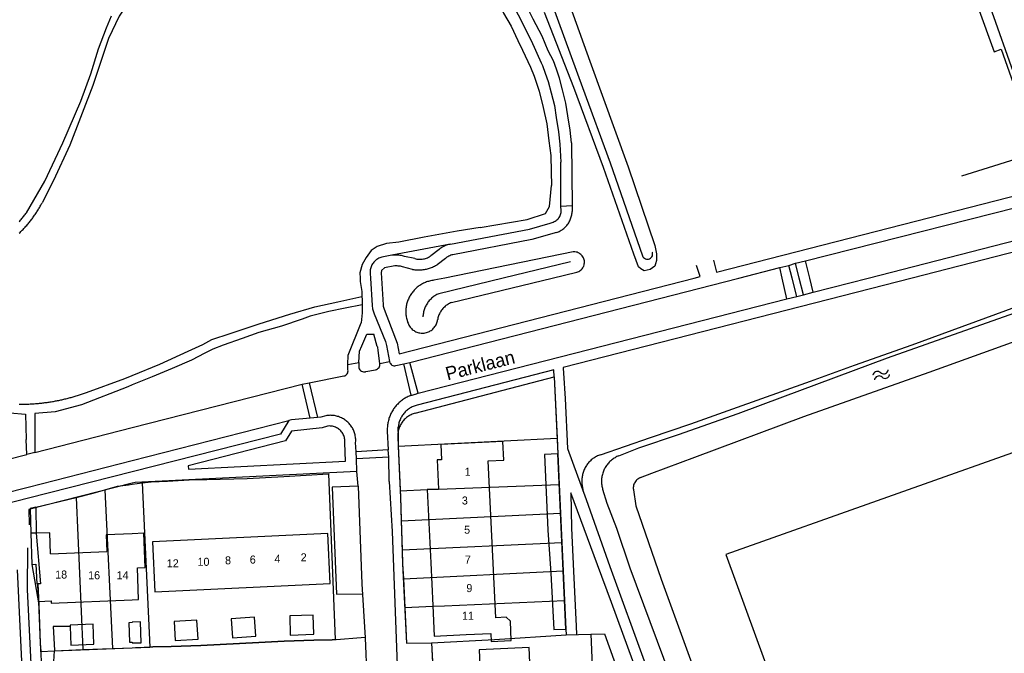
# Model space of a CAD drawing. Extents: x 123992 to 125854, y 449108 to 451911.
# Tile 69 of 175: x 124979 to 125163, y 450430 to 450548. Entities that reach past the tile are written whole.
import ezdxf
from ezdxf.enums import TextEntityAlignment as Align

# ---------------------------------------------------------------- set-up
doc = ezdxf.new("R2010")
doc.units = 0
for name, color, linetype in [('DEFAULT_113', 2, 'CONTINUOUS'), ('DEFAULT_117', 3, 'CONTINUOUS'), ('DEFAULT_21', 8, 'CONTINUOUS'), ('DEFAULT_4', 1, 'CONTINUOUS'), ('DEFAULT_48', 141, 'CONTINUOUS'), ('DEFAULT_6', 1, 'CONTINUOUS'), ('DEFAULT_79', 9, 'CONTINUOUS'), ('DEFAULT_80', 9, 'CONTINUOUS'), ('DEFAULT_87', 9, 'CONTINUOUS'), ('DEFAULT_99', 9, 'CONTINUOUS'), ('S05_WATER', 141, 'CONTINUOUS')]:
    doc.layers.add(name, color=color, linetype=linetype)

msp = doc.modelspace()

# ---------------------------------------------------------------- linework, layer by layer
at = {"layer": 'DEFAULT_21'}
for points in [[(125078.772, 450481.536), (125078.714, 450482.86), (125053.18, 450476.269)], [(125078.772, 450481.536), (125078.714, 450482.86), (125053.18, 450476.269)], [(125052.809, 450474.751), (125078.772, 450481.536)], [(125052.809, 450474.751), (125078.772, 450481.536)], [(125078.772, 450481.536), (125079.308, 450470.086)], [(125078.772, 450481.536), (125079.308, 450470.086)], [(125053.18, 450476.269), (125052.987, 450476.218), (125052.796, 450476.158), (125052.608, 450476.091), (125052.422, 450476.015), (125052.241, 450475.931), (125052.063, 450475.84), (125051.889, 450475.741), (125051.72, 450475.634), (125051.555, 450475.521), (125051.396, 450475.4), (125051.242, 450475.273), (125051.093, 450475.139), (125050.951, 450474.998), (125050.814, 450474.852), (125050.684, 450474.7), (125050.561, 450474.543), (125050.445, 450474.38), (125050.336, 450474.212), (125050.234, 450474.04), (125050.139, 450473.864), (125050.053, 450473.684), (125049.974, 450473.5), (125049.903, 450473.313), (125049.841, 450473.123), (125049.786, 450472.931), (125049.74, 450472.736), (125049.703, 450472.54), (125049.674, 450472.342), (125049.654, 450472.154)], [(125053.18, 450476.269), (125052.987, 450476.218), (125052.796, 450476.158), (125052.608, 450476.091), (125052.422, 450476.015), (125052.241, 450475.931), (125052.063, 450475.84), (125051.889, 450475.741), (125051.72, 450475.634), (125051.555, 450475.521), (125051.396, 450475.4), (125051.242, 450475.273), (125051.093, 450475.139), (125050.951, 450474.998), (125050.814, 450474.852), (125050.684, 450474.7), (125050.561, 450474.543), (125050.445, 450474.38), (125050.336, 450474.212), (125050.234, 450474.04), (125050.139, 450473.864), (125050.053, 450473.684), (125049.974, 450473.5), (125049.903, 450473.313), (125049.841, 450473.123), (125049.786, 450472.931), (125049.74, 450472.736), (125049.703, 450472.54), (125049.674, 450472.342), (125049.654, 450472.154)], [(125052.809, 450474.751), (125052.617, 450474.696), (125052.427, 450474.632), (125052.241, 450474.56), (125052.058, 450474.479), (125051.879, 450474.39), (125051.704, 450474.292), (125051.534, 450474.187), (125051.369, 450474.074), (125051.21, 450473.954), (125051.056, 450473.826), (125050.908, 450473.691), (125050.766, 450473.55), (125050.631, 450473.402), (125050.504, 450473.249), (125050.383, 450473.089), (125050.27, 450472.924), (125050.164, 450472.754), (125050.066, 450472.58), (125049.977, 450472.401), (125049.896, 450472.218), (125049.823, 450472.032), (125049.759, 450471.842), (125049.704, 450471.65), (125049.658, 450471.456), (125049.633, 450471.331)], [(125052.809, 450474.751), (125052.617, 450474.696), (125052.427, 450474.632), (125052.241, 450474.56), (125052.058, 450474.479), (125051.879, 450474.39), (125051.704, 450474.292), (125051.534, 450474.187), (125051.369, 450474.074), (125051.21, 450473.954), (125051.056, 450473.826), (125050.908, 450473.691), (125050.766, 450473.55), (125050.631, 450473.402), (125050.504, 450473.249), (125050.383, 450473.089), (125050.27, 450472.924), (125050.164, 450472.754), (125050.066, 450472.58), (125049.977, 450472.401), (125049.896, 450472.218), (125049.823, 450472.032), (125049.759, 450471.842), (125049.704, 450471.65), (125049.658, 450471.456), (125049.633, 450471.331)], [(125049.633, 450471.331), (125049.654, 450472.154)], [(125049.633, 450471.331), (125049.654, 450472.154)], [(125049.633, 450471.331), (125049.601, 450471.134), (125049.579, 450470.935), (125049.566, 450470.735), (125049.562, 450470.535), (125049.566, 450470.358)], [(125049.633, 450471.331), (125049.601, 450471.134), (125049.579, 450470.935), (125049.566, 450470.735), (125049.562, 450470.535), (125049.566, 450470.358)], [(125049.566, 450470.358), (125049.643, 450468.59)], [(125049.566, 450470.358), (125049.643, 450468.59)], [(125049.643, 450468.59), (125079.308, 450470.086)], [(125079.308, 450470.086), (125079.445, 450467.152), (125079.703, 450461.468)], [(125079.308, 450470.086), (125079.445, 450467.152), (125079.703, 450461.468)], [(125049.643, 450468.59), (125050.004, 450460.287)], [(125049.643, 450468.59), (125050.004, 450460.287)], [(125001.878, 450461.722), (125003.502, 450461.933), (125006.582, 450462.075), (125010.601, 450462.339), (125013.9, 450462.362), (125021.439, 450462.587), (125028.318, 450462.913), (125036.652, 450463.407), (125037.864, 450432.491), (125037.343, 450432.453), (125033.884, 450432.39), (125028.365, 450432.185), (125023.626, 450431.921), (125012.828, 450431.373), (125007.289, 450431.188), (125003.81, 450431.105), (125003.277, 450431.085)], [(125001.878, 450461.722), (125003.502, 450461.933), (125006.582, 450462.075), (125010.601, 450462.339), (125013.9, 450462.362), (125021.439, 450462.587), (125028.318, 450462.913), (125036.652, 450463.407), (125037.864, 450432.491), (125037.343, 450432.453), (125033.884, 450432.39), (125028.365, 450432.185), (125023.626, 450431.921), (125012.828, 450431.373), (125007.289, 450431.188), (125003.81, 450431.105), (125003.277, 450431.085)], [(124994.869, 450460.437), (124997.258, 450461.114), (124999.317, 450461.39), (125000, 450461.479)], [(124994.869, 450460.437), (124997.258, 450461.114), (124999.317, 450461.39), (125000, 450461.479)], [(125000, 450461.479), (125001.878, 450461.722)], [(125000, 450461.479), (125001.878, 450461.722)], [(125001.878, 450461.722), (125003.277, 450431.085)], [(125050.004, 450460.287), (125055.048, 450460.486), (125057.164, 450460.588), (125079.703, 450461.468)], [(125079.703, 450461.468), (125079.949, 450456.073)], [(125079.703, 450461.468), (125079.949, 450456.073)], [(124981.976, 450457.203), (124989.501, 450459.041)], [(124981.976, 450457.203), (124989.501, 450459.041)], [(124989.501, 450459.041), (124992.697, 450459.822), (124994.869, 450460.437)], [(124989.501, 450459.041), (124992.697, 450459.822), (124994.869, 450460.437)], [(124989.501, 450459.041), (124990.744, 450430.592)], [(124994.869, 450460.437), (124996.312, 450430.813)], [(125050.004, 450460.287), (125050.057, 450459.075), (125050.204, 450454.644)], [(125050.004, 450460.287), (125050.057, 450459.075), (125050.204, 450454.644)], [(124981.976, 450457.203), (124980.947, 450456.937), (124981.039, 450452.345), (124981.27, 450446.51), (124982.535, 450438.947)], [(124981.976, 450457.203), (124980.947, 450456.937), (124981.039, 450452.345), (124981.27, 450446.51), (124982.535, 450438.947)], [(124981.976, 450457.203), (124982.038, 450452.357), (124982.872, 450442.911), (124982.373, 450442.891), (124982.535, 450438.947)], [(125050.204, 450454.644), (125079.949, 450456.073)], [(125079.949, 450456.073), (125080.196, 450450.636)], [(125079.949, 450456.073), (125080.196, 450450.636)], [(125050.204, 450454.644), (125050.383, 450449.215)], [(125050.204, 450454.644), (125050.383, 450449.215)], [(125050.383, 450449.215), (125080.196, 450450.636)], [(125080.196, 450450.636), (125080.438, 450445.31)], [(125080.196, 450450.636), (125080.438, 450445.31)], [(125050.383, 450449.215), (125050.468, 450446.648), (125050.601, 450443.799)], [(125050.383, 450449.215), (125050.468, 450446.648), (125050.601, 450443.799)], [(125050.601, 450443.799), (125080.438, 450445.31)], [(125080.438, 450445.31), (125080.689, 450439.788)], [(125080.438, 450445.31), (125080.689, 450439.788)], [(125050.601, 450443.799), (125050.852, 450438.44)], [(125050.601, 450443.799), (125050.852, 450438.44)], [(124982.535, 450438.947), (124982.829, 450431.806), (124982.905, 450430.259), (124985.485, 450430.383), (124990.744, 450430.592)], [(124982.535, 450438.947), (124982.829, 450431.806), (124982.905, 450430.259), (124985.485, 450430.383), (124990.744, 450430.592)], [(125050.852, 450438.44), (125056.102, 450438.742), (125058.273, 450438.764), (125080.689, 450439.788)], [(125080.689, 450439.788), (125080.934, 450434.387), (125080.981, 450433.351)], [(125080.689, 450439.788), (125080.934, 450434.387), (125080.981, 450433.351)], [(125050.852, 450438.44), (125051.162, 450431.805), (125055.84, 450431.869)], [(125050.852, 450438.44), (125051.162, 450431.805), (125055.84, 450431.869)], [(125055.84, 450431.869), (125067.592, 450432.462), (125080.981, 450433.351)], [(125080.981, 450433.351), (125085.574, 450433.483)], [(125080.981, 450433.351), (125085.574, 450433.483)], [(125085.574, 450433.483), (125088.141, 450433.556), (125090.758, 450426.282)], [(125085.574, 450433.483), (125088.141, 450433.556), (125090.758, 450426.282)], [(125085.574, 450433.483), (125085.906, 450426.045)], [(125055.84, 450431.869), (125056.097, 450426.952), (125055.999, 450426.947), (125056.117, 450424.612)], [(125055.84, 450431.869), (125056.097, 450426.952), (125055.999, 450426.947), (125056.117, 450424.612)], [(124990.744, 450430.592), (124996.312, 450430.813)], [(124990.744, 450430.592), (124996.312, 450430.813)], [(124996.312, 450430.813), (125000, 450430.957)], [(124996.312, 450430.813), (125000, 450430.957)], [(125000, 450430.957), (125003.277, 450431.085)], [(125000, 450430.957), (125003.277, 450431.085)]]:
    msp.add_lwpolyline(points, dxfattribs=at)
at = {"layer": 'DEFAULT_4'}
for points in [[(125069.349, 450465.995), (125069.181, 450469.476), (125057.609, 450468.916), (125057.749, 450466.035), (125056.9, 450466.034), (125057.164, 450460.588), (125055.048, 450460.486), (125055.711, 450446.808)], [(125067.843, 450436.559), (125066.424, 450465.853), (125069.349, 450465.995)], [(124982.038, 450452.357), (124981.039, 450452.345)], [(124981.039, 450452.345), (124981.27, 450446.51), (124982.029, 450446.54), (124982.174, 450442.883)], [(124984.745, 450448.477), (124984.589, 450452.387), (124982.038, 450452.357)], [(125000, 450452.246), (124995.098, 450452.051), (124995.224, 450448.893)], [(125000.947, 450445.878), (125002.426, 450445.937), (125002.173, 450452.332), (125000, 450452.246)], [(125036.936, 450442.926), (125036.503, 450452.266), (125003.79, 450450.75), (125004.223, 450441.41), (125036.936, 450442.926)], [(124984.745, 450448.477), (124995.224, 450448.893)], [(125000, 450439.887), (125001.183, 450439.933), (125000.947, 450445.878)], [(125055.711, 450446.808), (125056.098, 450438.826)], [(124982.174, 450442.883), (124982.293, 450442.887), (124982.424, 450439.6), (124982.508, 450439.603)], [(124982.508, 450439.603), (124984.832, 450439.695), (124984.848, 450439.286)], [(124984.848, 450439.286), (125000, 450439.887)], [(125056.098, 450438.826), (125056.374, 450433.119)], [(125066.901, 450433.63), (125066.973, 450432.142), (125070.699, 450432.322), (125070.601, 450435.92), (125069.8, 450436.653), (125067.843, 450436.559)], [(125056.374, 450433.119), (125062.319, 450433.408)], [(125062.319, 450433.408), (125066.901, 450433.63)], [(125075.522, 450398.262), (125074.082, 450430.997), (125064.736, 450430.586), (125066.175, 450397.851), (125075.522, 450398.262)]]:
    msp.add_lwpolyline(points, dxfattribs=at)
at = {"layer": 'DEFAULT_48'}
for points in [[(125072.392, 450579.052), (125073.413, 450575.635), (125074.219, 450572.12), (125074.123, 450569.941), (125074.049, 450567.123), (125074.034, 450564.885), (125074.258, 450562.787), (125074.701, 450561.068), (125078.379, 450551.103), (125084.067, 450535.627), (125089.173, 450521.549), (125095.243, 450504.166)], [(125095.243, 450504.166), (125095.328, 450503.985), (125095.448, 450503.826), (125095.598, 450503.694), (125095.772, 450503.597), (125095.963, 450503.536), (125096.161, 450503.516), (125096.36, 450503.537), (125096.55, 450503.599), (125096.723, 450503.698), (125096.873, 450503.83), (125096.992, 450503.99), (125097.076, 450504.171), (125097.121, 450504.366), (125097.126, 450504.565), (125097.089, 450504.761), (125097.06, 450504.845)], [(125090.824, 450466.801), (125094.536, 450468.28), (125101.952, 450470.763), (125113.106, 450474.728), (125121.443, 450477.832), (125140.973, 450485.12), (125163.683, 450493.11), (125183.254, 450500)], [(125094.871, 450462.729), (125097, 450463.559), (125104.976, 450466.523), (125125.325, 450474.132), (125148.753, 450482.403), (125174.16, 450491.575), (125197.547, 450500)], [(125090.824, 450466.801), (125090.64, 450466.723), (125090.459, 450466.639), (125090.281, 450466.547), (125090.107, 450466.448), (125089.937, 450466.343), (125089.771, 450466.231), (125089.61, 450466.113), (125089.453, 450465.989), (125089.301, 450465.859), (125089.155, 450465.722), (125089.014, 450465.581), (125088.878, 450465.434), (125088.749, 450465.281), (125088.625, 450465.124), (125088.508, 450464.962), (125088.396, 450464.796), (125088.292, 450464.625), (125088.194, 450464.451), (125088.103, 450464.273), (125088.02, 450464.091), (125087.943, 450463.906), (125087.873, 450463.719), (125087.811, 450463.529), (125087.756, 450463.337), (125087.709, 450463.142), (125087.67, 450462.946), (125087.638, 450462.749), (125087.614, 450462.55), (125087.597, 450462.351), (125087.588, 450462.151), (125087.587, 450461.951), (125087.594, 450461.751), (125087.609, 450461.552), (125087.631, 450461.353), (125087.661, 450461.155), (125087.699, 450460.959), (125087.745, 450460.764), (125087.794, 450460.583)], [(125094.871, 450462.729), (125094.688, 450462.648), (125094.514, 450462.549), (125094.35, 450462.435), (125094.197, 450462.306), (125094.057, 450462.163), (125093.932, 450462.008), (125093.821, 450461.842), (125093.726, 450461.666), (125093.648, 450461.481), (125093.588, 450461.291), (125093.547, 450461.095), (125093.523, 450460.897), (125093.519, 450460.697), (125093.533, 450460.497), (125093.541, 450460.436)], [(125087.794, 450460.583), (125088.565, 450457.945), (125090.368, 450453.272), (125092.873, 450445.842), (125101.73, 450422.172), (125106.82, 450407.711), (125110.187, 450398.422), (125116.44, 450380.465), (125122.171, 450364.665), (125127.823, 450348.487), (125131.554, 450338.352)], [(125093.541, 450460.436), (125093.986, 450457.443), (125098.736, 450443.759), (125110.502, 450411.379), (125116.696, 450394.16), (125122.869, 450377.08), (125127.66, 450363.896), (125133.151, 450348.955), (125136.671, 450340.839)]]:
    msp.add_lwpolyline(points, dxfattribs=at)
at = {"layer": 'DEFAULT_6'}
for points in [[(125080.934, 450434.387), (125079.445, 450467.152), (125076.926, 450467.069), (125077.578, 450452.905), (125078.145, 450444.874), (125078.694, 450434.325), (125080.934, 450434.387)], [(125023.069, 450433.082), (125022.837, 450436.636), (125018.458, 450436.35), (125018.691, 450432.796), (125023.069, 450433.082)], [(125033.89, 450433.469), (125033.773, 450437.025), (125029.384, 450436.881), (125029.501, 450433.325), (125033.89, 450433.469)], [(124988.412, 450434.894), (124988.533, 450431.437), (124992.83, 450431.587), (124992.7, 450435.323), (124988.402, 450435.173), (124988.412, 450434.894)], [(125000, 450435.643), (124999.335, 450435.617), (124999.469, 450431.963), (125000, 450431.981)], [(125000, 450435.731), (124999.999, 450435.731)], [(125000, 450431.873), (125001.67, 450431.884), (125001.506, 450435.77), (125000, 450435.731)], [(125000, 450435.731), (125000, 450435.643)], [(125012.285, 450432.554), (125012.047, 450436.125), (125007.798, 450435.842), (125008.035, 450432.271), (125012.285, 450432.554)], [(124999.999, 450431.873), (125000, 450431.873)], [(125000, 450431.981), (125000, 450431.873)]]:
    msp.add_lwpolyline(points, dxfattribs=at)
at = {"layer": 'DEFAULT_79'}
for points in [[(125079.727, 450556.342), (125085.397, 450540.506), (125092.532, 450520.797), (125097.56, 450506.097), (125097.863, 450504.499), (125097.844, 450503.261), (125097.685, 450502.661), (125097.526, 450502.241), (125096.668, 450501.6), (125095.569, 450501.378), (125094.949, 450501.736), (125094.468, 450502.115), (125093.605, 450504.491), (125087.974, 450520.647), (125082.407, 450535.604), (125076.942, 450549.582)], [(125082.105, 450513.499), (125080.012, 450513.351)], [(125082.299, 450504.878), (125058.337, 450500)], [(125082.962, 450501.109), (125083.153, 450501.169), (125083.336, 450501.248), (125083.511, 450501.346), (125083.674, 450501.461), (125083.824, 450501.593), (125083.96, 450501.739), (125084.08, 450501.899), (125084.183, 450502.071), (125084.267, 450502.252), (125084.331, 450502.441), (125084.376, 450502.636), (125084.4, 450502.835), (125084.404, 450503.035), (125084.387, 450503.234), (125084.349, 450503.43), (125084.291, 450503.621), (125084.213, 450503.805), (125084.116, 450503.981), (125084.002, 450504.145), (125083.871, 450504.296), (125083.726, 450504.433), (125083.567, 450504.554), (125083.396, 450504.658), (125083.215, 450504.743), (125083.027, 450504.809), (125082.832, 450504.856), (125082.634, 450504.881), (125082.434, 450504.886), (125082.299, 450504.878)], [(125081.826, 450503.052), (125069.232, 450500)], [(125126.445, 450500), (125125.654, 450503.196)], [(125078.4, 450500), (125082.962, 450501.109)], [(125121.314, 450500), (125120.864, 450501.966)], [(125123.146, 450500), (125122.539, 450502.343)], [(125124.484, 450500), (125123.786, 450502.756)], [(125056.284, 450499.582), (125056.086, 450499.557), (125055.888, 450499.525), (125055.692, 450499.487), (125055.497, 450499.441), (125055.304, 450499.389), (125055.113, 450499.331), (125054.924, 450499.266), (125054.737, 450499.195), (125054.552, 450499.117), (125054.371, 450499.033), (125054.192, 450498.943), (125054.017, 450498.847), (125053.845, 450498.745), (125053.676, 450498.637), (125053.512, 450498.524), (125053.351, 450498.405), (125053.194, 450498.28), (125053.042, 450498.151), (125052.895, 450498.016), (125052.752, 450497.876), (125052.613, 450497.731), (125052.48, 450497.582), (125052.352, 450497.429), (125052.23, 450497.271), (125052.112, 450497.109), (125052.001, 450496.943), (125051.895, 450496.773), (125051.795, 450496.6), (125051.701, 450496.423), (125051.613, 450496.244), (125051.531, 450496.061), (125051.456, 450495.876), (125051.386, 450495.688), (125051.324, 450495.498), (125051.267, 450495.306), (125051.218, 450495.113), (125051.175, 450494.917), (125051.139, 450494.721), (125051.109, 450494.523), (125051.086, 450494.324), (125051.07, 450494.125), (125051.061, 450493.925), (125051.059, 450493.725), (125051.063, 450493.525), (125051.074, 450493.326), (125051.092, 450493.126), (125051.117, 450492.928), (125051.149, 450492.73), (125051.187, 450492.534), (125051.232, 450492.339), (125051.284, 450492.146), (125051.342, 450491.955), (125051.35, 450491.93)], [(125058.337, 450500), (125056.284, 450499.582)], [(125069.232, 450500), (125057.196, 450497.083)], [(125059.599, 450495.43), (125078.4, 450500)], [(125122.199, 450496.139), (125121.314, 450500)], [(125124.036, 450496.566), (125123.146, 450500)], [(125125.277, 450496.871), (125124.484, 450500)], [(125127.098, 450497.36), (125126.445, 450500)], [(125057.196, 450497.083), (125057.014, 450496.999), (125056.836, 450496.908), (125056.662, 450496.81), (125056.492, 450496.704), (125056.327, 450496.592), (125056.166, 450496.473), (125056.01, 450496.348), (125055.86, 450496.216), (125055.714, 450496.079), (125055.575, 450495.935), (125055.442, 450495.786), (125055.314, 450495.632), (125055.194, 450495.473), (125055.079, 450495.308), (125054.972, 450495.14), (125054.872, 450494.967), (125054.778, 450494.79), (125054.692, 450494.609), (125054.614, 450494.425), (125054.543, 450494.238), (125054.479, 450494.049), (125054.424, 450493.857), (125054.376, 450493.662), (125054.336, 450493.466), (125054.305, 450493.269), (125054.281, 450493.07), (125054.266, 450492.871), (125054.26, 450492.738)], [(125059.599, 450495.43), (125059.414, 450495.355), (125059.232, 450495.271), (125059.055, 450495.178), (125058.883, 450495.076), (125058.716, 450494.966), (125058.554, 450494.848), (125058.399, 450494.723), (125058.249, 450494.59), (125058.107, 450494.45), (125057.971, 450494.303), (125057.843, 450494.149), (125057.722, 450493.99), (125057.61, 450493.824), (125057.505, 450493.654), (125057.409, 450493.478), (125057.322, 450493.299), (125057.243, 450493.115), (125057.174, 450492.927), (125057.114, 450492.736), (125057.063, 450492.543), (125057.022, 450492.347), (125057.005, 450492.251)], [(125051.35, 450491.93), (125051.403, 450491.737), (125051.469, 450491.548), (125051.548, 450491.365), (125051.64, 450491.187), (125051.743, 450491.016), (125051.859, 450490.853), (125051.985, 450490.698), (125052.122, 450490.552), (125052.269, 450490.416), (125052.424, 450490.291), (125052.588, 450490.176), (125052.76, 450490.074), (125052.938, 450489.984), (125053.123, 450489.906), (125053.312, 450489.841), (125053.505, 450489.789), (125053.701, 450489.751), (125053.9, 450489.727), (125054.1, 450489.717), (125054.299, 450489.72), (125054.499, 450489.738), (125054.696, 450489.769), (125054.891, 450489.814), (125055.082, 450489.872), (125055.269, 450489.943), (125055.45, 450490.028), (125055.626, 450490.124), (125055.793, 450490.233), (125055.953, 450490.353), (125056.105, 450490.484), (125056.247, 450490.625), (125056.378, 450490.775), (125056.499, 450490.934), (125056.609, 450491.102), (125056.706, 450491.276), (125056.792, 450491.457), (125056.864, 450491.643), (125056.924, 450491.834), (125056.97, 450492.029), (125057.002, 450492.226), (125057.005, 450492.251)], [(125040.209, 450483.861), (125042.318, 450484.23)], [(125046.209, 450484.051), (125048.022, 450484.387)], [(125052.043, 450478.096), (125050.718, 450483.966)], [(125053.348, 450478.471), (125051.8, 450484.246)], [(125033.197, 450473.829), (125031.735, 450480.182)], [(125033.046, 450480.446), (125034.574, 450473.948)], [(125000, 450465.924), (125029.239, 450473.388)], [(125205.486, 450376.107), (125196.052, 450401.397), (125186.232, 450428.343), (125171.139, 450469.813), (125110.81, 450448.344), (125145.185, 450353.98), (125163.995, 450360.769), (125186.603, 450368.84), (125205.21, 450375.513)], [(125047.786, 450467.904), (125041.769, 450467.567)], [(125047.861, 450466.526), (125041.883, 450466.245)], [(124980.548, 450460.959), (125000, 450465.924)], [(124966.746, 450457.436), (124980.548, 450460.959)]]:
    msp.add_lwpolyline(points, dxfattribs=at)
at = {"layer": 'DEFAULT_80'}
msp.add_lwpolyline([(125154.846, 450519.117), (125168.98, 450523.522), (125224.648, 450543.395)], dxfattribs=at)
at = {"layer": 'DEFAULT_87'}
for points in [[(125087.4, 450467.011), (125096.739, 450470.203), (125104.276, 450472.746), (125112.071, 450475.55), (125126.624, 450480.717), (125134.781, 450483.701), (125145.575, 450487.546), (125166.804, 450495.335), (125180.301, 450499.999)], [(125087.4, 450467.011), (125087.212, 450466.943), (125087.027, 450466.867), (125086.845, 450466.785), (125086.666, 450466.695), (125086.491, 450466.599), (125086.319, 450466.496), (125086.152, 450466.386), (125085.989, 450466.27), (125085.831, 450466.147), (125085.678, 450466.019), (125085.53, 450465.885), (125085.387, 450465.745), (125085.25, 450465.599), (125085.118, 450465.449), (125084.992, 450465.293), (125084.873, 450465.133), (125084.76, 450464.968), (125084.653, 450464.799), (125084.553, 450464.625), (125084.46, 450464.449), (125084.373, 450464.268), (125084.294, 450464.084), (125084.222, 450463.898), (125084.157, 450463.709), (125084.1, 450463.517), (125084.05, 450463.323), (125084.008, 450463.128), (125083.973, 450462.931), (125083.946, 450462.733), (125083.927, 450462.534), (125083.915, 450462.334), (125083.911, 450462.134), (125083.915, 450461.934), (125083.927, 450461.735), (125083.934, 450461.652)], [(125083.934, 450461.652), (125084.158, 450460.159)], [(124978.518, 450445.52), (124980.151, 450411.345), (124981.289, 450386.699)]]:
    msp.add_lwpolyline(points, dxfattribs=at)
at = {"layer": 'DEFAULT_99'}
for points in [[(125223.755, 450543.783), (125191.065, 450636.269), (125136.755, 450616.862), (125169.419, 450524.397), (125223.755, 450543.783)], [(125133.738, 450618.326), (125140.123, 450600.444), (125139.462, 450600.207), (125143.499, 450588.841), (125144.686, 450589.265), (125148.298, 450579.093), (125146.972, 450578.624), (125149.226, 450572.287), (125150.54, 450572.755), (125152.441, 450567.369), (125151.123, 450566.931), (125153.404, 450560.446), (125154.714, 450560.883), (125158.239, 450550.924), (125157.814, 450550.69), (125160.869, 450542.255), (125162.171, 450542.769), (125168.979, 450523.521)], [(125081.984, 450525.234), (125081.737, 450527.612), (125081.29, 450530.287), (125080.944, 450532.688), (125080.3, 450535.161), (125079.729, 450537.335), (125079.16, 450539.031), (125078.615, 450540.578), (125077.625, 450542.47), (125076.51, 450545.214), (125074.826, 450548.376), (125072.647, 450552.784), (125070.666, 450556.469), (125069.204, 450559.633), (125066.678, 450564.89), (125064.945, 450568.578), (125063.558, 450572.043), (125060.957, 450578.678), (125060.586, 450580.276), (125060.658, 450581.245), (125061.026, 450581.784), (125061.452, 450582.051)], [(125055.783, 450579.944), (125057.022, 450576.926), (125057.913, 450574.406), (125059.2, 450571.24), (125060.34, 450568.221), (125060.959, 450566.375), (125062.048, 450564.534), (125063.188, 450562.242), (125065.565, 450557.535), (125067.002, 450554.595), (125067.893, 450552.576), (125069.281, 450549.461), (125070.741, 450547.073), (125071.955, 450544.382), (125072.821, 450542.563), (125074.332, 450539.424), (125075.025, 450537.729), (125075.943, 450534.883), (125076.71, 450531.86), (125077.354, 450528.836), (125077.726, 450525.608), (125078.097, 450522.907), (125078.197, 450519.851), (125078.222, 450517.32)], [(125064.696, 450563.938), (125067.222, 450558.681), (125074.473, 450544.387), (125076.34, 450540.179), (125076.593, 450539.696), (125077.1, 450538.257), (125077.621, 450536.704), (125078.171, 450534.607), (125078.785, 450532.248), (125079.114, 450529.966), (125079.555, 450527.329), (125079.792, 450525.042), (125080.009, 450521.638)], [(125000, 450552.523), (124999.767, 450552.266), (124997.554, 450548.932), (124995.567, 450544.78), (124992.637, 450535.967), (124988.327, 450524.845), (124985.279, 450518.248), (124983.152, 450514.056)], [(124995.193, 450546.735), (124996.154, 450549)], [(124993.683, 450542.827), (124995.193, 450546.735)], [(124992.24, 450538.141), (124993.683, 450542.827)], [(124990.422, 450533.032), (124992.24, 450538.141)], [(124987.063, 450525.254), (124990.422, 450533.032)], [(124983.701, 450518.095), (124987.063, 450525.254)], [(125081.984, 450525.234), (125082.105, 450513.499)], [(125080.012, 450513.351), (125080.009, 450521.638)], [(125108.514, 450503.336), (125109.045, 450501.084), (125188.454, 450521.44)], [(124980.228, 450512.175), (124983.701, 450518.095)], [(125064.953, 450509.469), (125073.708, 450510.958), (125077.14, 450512.07), (125077.89, 450513.366), (125078.222, 450517.32)], [(124978.904, 450508.397), (124979.049, 450508.535), (124979.192, 450508.674), (124979.334, 450508.815), (124979.475, 450508.957), (124979.615, 450509.1), (124979.753, 450509.245), (124979.889, 450509.391), (124980.025, 450509.538), (124980.158, 450509.687), (124980.291, 450509.837), (124980.422, 450509.988), (124980.551, 450510.14), (124980.679, 450510.294), (124980.806, 450510.449), (124980.931, 450510.605), (124981.054, 450510.762), (124981.176, 450510.921), (124981.297, 450511.08), (124981.416, 450511.241), (124981.533, 450511.403), (124981.649, 450511.566), (124981.763, 450511.73), (124981.876, 450511.896), (124981.987, 450512.062), (124982.097, 450512.229), (124982.205, 450512.398), (124982.311, 450512.567), (124982.415, 450512.738), (124982.518, 450512.909), (124982.62, 450513.081), (124982.719, 450513.255), (124982.817, 450513.429), (124982.914, 450513.604), (124983.008, 450513.781), (124983.101, 450513.958), (124983.152, 450514.056)], [(125125.654, 450503.196), (125173.734, 450515.443)], [(124978.863, 450510.506), (124978.998, 450510.654), (124979.13, 450510.804), (124979.262, 450510.955), (124979.391, 450511.107), (124979.519, 450511.261), (124979.646, 450511.416), (124979.77, 450511.572), (124979.894, 450511.73), (124980.015, 450511.888), (124980.135, 450512.048), (124980.228, 450512.175)], [(125079.158, 450508.496), (125079.346, 450508.564), (125079.531, 450508.641), (125079.712, 450508.726), (125079.888, 450508.819), (125080.061, 450508.921), (125080.228, 450509.03), (125080.39, 450509.148), (125080.547, 450509.272), (125080.697, 450509.404), (125080.842, 450509.542), (125080.979, 450509.687), (125081.11, 450509.838), (125081.234, 450509.995), (125081.35, 450510.158), (125081.459, 450510.326), (125081.56, 450510.499), (125081.652, 450510.676), (125081.737, 450510.857), (125081.812, 450511.042), (125081.88, 450511.231), (125081.938, 450511.422), (125081.987, 450511.616), (125082.028, 450511.812), (125082.059, 450512.009), (125082.081, 450512.208), (125082.094, 450512.407), (125082.095, 450512.435)], [(125079.575, 450511.164), (125079.691, 450511.327), (125079.793, 450511.499), (125079.877, 450511.68), (125079.946, 450511.868), (125079.996, 450512.061), (125080.029, 450512.259), (125080.044, 450512.458), (125080.04, 450512.658), (125080.037, 450512.702)], [(125080.037, 450512.702), (125080.012, 450513.351)], [(125082.105, 450513.499), (125082.095, 450512.435)], [(125137.351, 450500), (125190.785, 450513.759)], [(125059.416, 450506.335), (125074.169, 450509.127), (125078.022, 450510.268)], [(125078.022, 450510.268), (125078.216, 450510.318), (125078.405, 450510.381), (125078.59, 450510.457), (125078.77, 450510.544), (125078.944, 450510.644), (125079.11, 450510.754), (125079.269, 450510.876), (125079.42, 450511.008), (125079.561, 450511.149), (125079.575, 450511.164)], [(125064.953, 450509.469), (125060.62, 450508.766), (125054.456, 450507.613), (125049.753, 450506.68), (125047.45, 450506.427), (125045.742, 450505.906), (125044.603, 450505.14), (125043.687, 450503.851), (125042.92, 450502.564), (125042.474, 450500.954), (125042.519, 450500)], [(125079.158, 450508.496), (125074.604, 450507.179), (125059.83, 450504.358)], [(125183.06, 450509.612), (125145.588, 450500)], [(125059.416, 450506.335), (125048.464, 450504.254)], [(125057.275, 450505.357), (125055.704, 450504.151)], [(125059.416, 450506.335), (125059.22, 450506.298), (125059.025, 450506.252), (125058.832, 450506.198), (125058.643, 450506.135), (125058.456, 450506.063), (125058.272, 450505.984), (125058.092, 450505.896), (125057.917, 450505.801), (125057.745, 450505.698), (125057.578, 450505.588), (125057.417, 450505.47), (125057.275, 450505.357)], [(125046.564, 450503.901), (125046.372, 450503.846), (125046.184, 450503.777), (125046.001, 450503.696), (125045.825, 450503.601), (125045.656, 450503.495), (125045.495, 450503.377), (125045.342, 450503.248), (125045.199, 450503.108), (125045.066, 450502.959), (125044.944, 450502.8), (125044.833, 450502.634), (125044.734, 450502.46), (125044.648, 450502.279), (125044.575, 450502.093), (125044.515, 450501.903), (125044.468, 450501.708), (125044.436, 450501.511), (125044.417, 450501.312), (125044.413, 450501.112), (125044.422, 450500.912), (125044.428, 450500.849)], [(125048.464, 450504.254), (125046.564, 450503.901)], [(125050.805, 450504.053), (125050.613, 450504.109), (125050.419, 450504.158), (125050.223, 450504.199), (125050.026, 450504.234), (125049.828, 450504.261), (125049.629, 450504.281), (125049.43, 450504.294), (125049.23, 450504.3), (125049.03, 450504.298), (125048.83, 450504.289), (125048.631, 450504.273), (125048.464, 450504.254)], [(125052.754, 450503.632), (125050.805, 450504.053)], [(125052.754, 450503.632), (125052.948, 450503.585), (125053.145, 450503.549), (125053.343, 450503.524), (125053.543, 450503.511), (125053.743, 450503.509), (125053.943, 450503.518), (125054.142, 450503.539), (125054.339, 450503.571), (125054.534, 450503.614), (125054.727, 450503.668), (125054.916, 450503.733), (125055.101, 450503.809), (125055.281, 450503.895), (125055.457, 450503.991), (125055.626, 450504.097), (125055.704, 450504.151)], [(125058.468, 450503.664), (125056.881, 450502.49)], [(125059.83, 450504.358), (125059.636, 450504.311), (125059.445, 450504.251), (125059.259, 450504.178), (125059.078, 450504.092), (125058.904, 450503.993), (125058.738, 450503.883), (125058.579, 450503.761), (125058.468, 450503.664)], [(125123.786, 450502.756), (125125.654, 450503.196)], [(125049.013, 450502.256), (125047.052, 450501.918), (125046.495, 450501.442), (125046.478, 450500.957), (125046.532, 450500)], [(125050.438, 450502.097), (125050.246, 450502.152), (125050.051, 450502.197), (125049.854, 450502.231), (125049.655, 450502.254), (125049.456, 450502.266), (125049.256, 450502.268), (125049.056, 450502.259), (125049.013, 450502.256)], [(125052.335, 450501.628), (125050.438, 450502.097)], [(125052.335, 450501.628), (125052.532, 450501.594), (125052.73, 450501.566), (125052.929, 450501.544), (125053.128, 450501.529), (125053.328, 450501.52), (125053.528, 450501.517), (125053.728, 450501.521), (125053.928, 450501.531), (125054.127, 450501.547), (125054.326, 450501.57), (125054.524, 450501.599), (125054.721, 450501.634), (125054.916, 450501.675), (125055.111, 450501.723), (125055.303, 450501.776), (125055.494, 450501.836), (125055.683, 450501.902), (125055.87, 450501.973), (125056.054, 450502.051), (125056.236, 450502.134), (125056.415, 450502.223), (125056.591, 450502.318), (125056.764, 450502.418), (125056.881, 450502.49)], [(125104.899, 450500), (125105.974, 450500.276), (125105.341, 450502.319)], [(125113.201, 450500), (125120.864, 450501.966)], [(125120.864, 450501.966), (125122.539, 450502.343)], [(125122.539, 450502.343), (125123.786, 450502.756)], [(125042.519, 450500), (125042.549, 450499.377), (125042.822, 450497.476), (125042.896, 450495.046), (125042.896, 450493.493), (125042.748, 450491.637)], [(125044.428, 450500.849), (125044.478, 450500)], [(125044.478, 450500), (125044.778, 450494.859)], [(125046.532, 450500), (125046.815, 450494.97)], [(125047.008, 450494.212), (125049.164, 450488.621), (125049.427, 450487.85), (125049.833, 450485.862), (125104.899, 450500)], [(125051.8, 450484.246), (125113.201, 450500)], [(125145.588, 450500), (125080.429, 450483.286), (125080.487, 450482.089)], [(125127.098, 450497.36), (125137.351, 450500)], [(125125.277, 450496.871), (125127.098, 450497.36)], [(125000, 450481.823), (125005.162, 450483.892), (125010.419, 450486.354), (125013.177, 450487.615), (125014.836, 450488.555), (125018.255, 450489.657), (125023.692, 450491.44), (125029.39, 450493.243), (125034.087, 450494.605), (125038.347, 450495.568), (125042.851, 450496.529)], [(125053.348, 450478.471), (125122.199, 450496.139)], [(125122.199, 450496.139), (125124.036, 450496.566)], [(125124.036, 450496.566), (125125.277, 450496.871)], [(125042.896, 450494.995), (125039.727, 450494.39), (125036.668, 450493.728), (125033.229, 450492.886), (125031.69, 450492.346), (125027.832, 450491.003), (125023.594, 450489.841), (125020.516, 450488.74), (125016.978, 450487.438), (125015.018, 450486.737), (125013.519, 450485.997), (125011.04, 450484.676), (125007.443, 450483.115), (125003.705, 450481.533), (125000, 450480.028)], [(125044.778, 450494.859), (125044.794, 450494.66), (125044.82, 450494.461), (125044.855, 450494.265), (125044.9, 450494.07), (125044.953, 450493.877), (125045.016, 450493.687), (125045.087, 450493.5), (125045.168, 450493.317), (125045.168, 450493.316)], [(125046.815, 450494.97), (125046.844, 450494.772), (125046.887, 450494.577), (125046.944, 450494.385), (125047.008, 450494.212)], [(125045.168, 450493.316), (125047.248, 450488.161), (125047.482, 450487.432), (125048.022, 450484.387)], [(125040.209, 450483.861), (125040.31, 450485.628), (125042.748, 450491.637)], [(125042.823, 450487.353), (125043.813, 450489.52), (125045.076, 450489.511)], [(125045.737, 450487.24), (125045.076, 450489.511)], [(125042.318, 450484.23), (125042.44, 450486.359), (125042.823, 450487.353)], [(125045.908, 450486.48), (125045.895, 450486.68), (125045.861, 450486.876), (125045.806, 450487.069), (125045.737, 450487.24)], [(125046.209, 450484.051), (125045.908, 450486.48)], [(125039.474, 450481.708), (125039.667, 450481.758), (125039.846, 450481.848), (125040.001, 450481.973), (125040.126, 450482.129), (125040.215, 450482.307), (125040.264, 450482.501), (125040.272, 450482.7), (125040.242, 450482.877)], [(125040.242, 450482.877), (125040.209, 450483.861)], [(125042.293, 450483.639), (125042.281, 450483.44), (125042.308, 450483.242), (125042.375, 450483.054), (125042.477, 450482.882), (125042.611, 450482.735), (125042.772, 450482.617), (125042.954, 450482.533), (125043.148, 450482.487), (125043.348, 450482.481), (125043.544, 450482.514), (125043.569, 450482.521)], [(125042.318, 450484.23), (125042.293, 450483.639)], [(125043.569, 450482.521), (125045.397, 450482.886)], [(125045.397, 450482.886), (125045.59, 450482.937), (125045.769, 450483.026), (125045.926, 450483.149), (125046.055, 450483.301), (125046.151, 450483.476), (125046.209, 450483.667), (125046.228, 450483.866), (125046.209, 450484.051)], [(125048.022, 450484.387), (125048.079, 450484.196), (125048.175, 450484.021), (125048.305, 450483.87), (125048.465, 450483.749), (125048.646, 450483.665), (125048.84, 450483.62), (125049.04, 450483.618), (125049.226, 450483.654)], [(125049.226, 450483.654), (125050.718, 450483.966)], [(125050.718, 450483.966), (125051.8, 450484.246)], [(125078.772, 450481.536), (125078.714, 450482.86), (125053.18, 450476.269)], [(124991.457, 450478.633), (124998.606, 450481.265), (125000, 450481.823)], [(125033.046, 450480.446), (125039.474, 450481.708)], [(125078.772, 450481.536), (125079.445, 450467.152)], [(125080.476, 450482.26), (125080.773, 450477.483)], [(125000, 450480.028), (124999.172, 450479.693), (124990.549, 450476.291), (124985.628, 450475.039), (124981.789, 450474.686), (124981.791, 450470.296)], [(125000, 450472.085), (125031.735, 450480.182)], [(125031.735, 450480.182), (125033.046, 450480.446)], [(124978.912, 450476.434), (124979.112, 450476.434), (124979.312, 450476.434), (124979.512, 450476.436), (124979.712, 450476.439), (124979.912, 450476.442), (124980.112, 450476.447), (124980.312, 450476.454), (124980.511, 450476.461), (124980.711, 450476.469), (124980.911, 450476.479), (124981.111, 450476.489), (124981.31, 450476.501), (124981.51, 450476.514), (124981.709, 450476.528), (124981.909, 450476.543), (124982.108, 450476.559), (124982.308, 450476.576), (124982.507, 450476.595), (124982.706, 450476.614), (124982.905, 450476.635), (124983.103, 450476.657), (124983.302, 450476.68), (124983.501, 450476.704), (124983.699, 450476.729), (124983.897, 450476.755), (124984.096, 450476.782), (124984.293, 450476.811), (124984.491, 450476.84), (124984.689, 450476.871), (124984.886, 450476.903), (124985.084, 450476.935), (124985.281, 450476.969), (124985.478, 450477.005), (124985.674, 450477.041), (124985.871, 450477.078), (124986.067, 450477.116), (124986.263, 450477.156), (124986.459, 450477.196), (124986.655, 450477.238), (124986.85, 450477.281), (124987.045, 450477.325), (124987.24, 450477.37), (124987.435, 450477.416), (124987.629, 450477.463), (124987.823, 450477.511), (124988.017, 450477.56), (124988.211, 450477.611), (124988.404, 450477.662), (124988.597, 450477.715), (124988.789, 450477.768), (124988.982, 450477.823), (124989.174, 450477.879), (124989.366, 450477.936), (124989.557, 450477.993), (124989.748, 450478.052), (124989.939, 450478.113), (124990.129, 450478.174), (124990.319, 450478.236), (124990.509, 450478.299), (124990.699, 450478.363), (124990.888, 450478.429), (124991.076, 450478.495), (124991.264, 450478.563), (124991.452, 450478.631), (124991.457, 450478.633)], [(125052.043, 450478.096), (125051.857, 450478.023), (125051.672, 450477.946), (125051.491, 450477.862), (125051.311, 450477.774), (125051.135, 450477.68), (125050.961, 450477.581), (125050.79, 450477.477), (125050.622, 450477.368), (125050.458, 450477.254), (125050.297, 450477.136), (125050.139, 450477.012), (125049.986, 450476.884), (125049.836, 450476.752), (125049.69, 450476.615), (125049.548, 450476.475), (125049.41, 450476.33), (125049.276, 450476.181), (125049.147, 450476.028), (125049.023, 450475.871), (125048.903, 450475.711), (125048.788, 450475.548), (125048.677, 450475.381), (125048.572, 450475.211), (125048.472, 450475.038), (125048.377, 450474.862), (125048.286, 450474.684), (125048.202, 450474.502), (125048.122, 450474.319), (125048.048, 450474.133), (125047.98, 450473.945), (125047.917, 450473.755), (125047.86, 450473.564), (125047.808, 450473.371), (125047.762, 450473.176), (125047.721, 450472.98), (125047.687, 450472.783), (125047.658, 450472.585), (125047.635, 450472.387), (125047.618, 450472.187), (125047.607, 450471.988), (125047.601, 450471.788), (125047.602, 450471.588), (125047.607, 450471.41)], [(125052.043, 450478.096), (125052.239, 450478.135), (125052.433, 450478.184), (125052.624, 450478.244), (125052.812, 450478.313), (125052.837, 450478.323)], [(125052.837, 450478.323), (125053.348, 450478.471)], [(125080.773, 450477.483), (125081.244, 450468.172), (125084.692, 450458.645), (125089.142, 450446.142), (125095.798, 450427.807), (125100.589, 450414.345), (125107.505, 450395.35), (125112.617, 450381.549), (125114.528, 450368.824), (125114.531, 450365.548), (125114.665, 450362.189)], [(124945.54, 450476.254), (124958.959, 450475.484), (124977.171, 450474.815), (124980.068, 450474.57), (124980.223, 450469.844)], [(125053.18, 450476.269), (125052.987, 450476.218), (125052.796, 450476.158), (125052.608, 450476.091), (125052.422, 450476.015), (125052.241, 450475.931), (125052.063, 450475.84), (125051.889, 450475.741), (125051.72, 450475.634), (125051.555, 450475.521), (125051.396, 450475.4), (125051.242, 450475.273), (125051.093, 450475.139), (125050.951, 450474.998), (125050.814, 450474.852), (125050.684, 450474.7), (125050.561, 450474.543), (125050.445, 450474.38), (125050.336, 450474.212), (125050.234, 450474.04), (125050.139, 450473.864), (125050.053, 450473.684), (125049.974, 450473.5), (125049.903, 450473.313), (125049.841, 450473.123), (125049.786, 450472.931), (125049.74, 450472.736), (125049.703, 450472.54), (125049.674, 450472.342), (125049.654, 450472.154)], [(125029.239, 450473.388), (125027.67, 450470.814), (125000, 450463.792)], [(125033.197, 450473.829), (125029.692, 450473.494), (125029.239, 450473.388)], [(125034.574, 450473.948), (125033.197, 450473.829)], [(125036.101, 450474.273), (125035.167, 450474.016), (125034.574, 450473.948)], [(125041.697, 450469.31), (125041.707, 450469.51), (125041.709, 450469.71), (125041.703, 450469.91), (125041.688, 450470.109), (125041.664, 450470.308), (125041.632, 450470.505), (125041.592, 450470.701), (125041.543, 450470.895), (125041.486, 450471.087), (125041.421, 450471.276), (125041.348, 450471.462), (125041.268, 450471.645), (125041.179, 450471.824), (125041.083, 450472), (125040.98, 450472.171), (125040.869, 450472.338), (125040.752, 450472.499), (125040.628, 450472.656), (125040.497, 450472.807), (125040.36, 450472.953), (125040.217, 450473.093), (125040.068, 450473.226), (125039.913, 450473.353), (125039.753, 450473.473), (125039.588, 450473.587), (125039.419, 450473.693), (125039.245, 450473.792), (125039.067, 450473.883), (125038.886, 450473.967), (125038.701, 450474.043), (125038.513, 450474.112), (125038.322, 450474.172), (125038.129, 450474.224), (125037.934, 450474.267), (125037.737, 450474.303), (125037.539, 450474.33), (125037.34, 450474.348), (125037.14, 450474.358), (125036.94, 450474.36), (125036.74, 450474.353), (125036.541, 450474.338), (125036.342, 450474.314), (125036.145, 450474.281), (125036.101, 450474.273)], [(124981.806, 450467.443), (125000, 450472.085)], [(125036.426, 450472.341), (125035.42, 450472.026), (125029.746, 450471.397), (125028.61, 450469.592), (125010.46, 450464.955), (125010.506, 450464.292), (125039.828, 450465.813), (125039.659, 450469.233)], [(125039.659, 450469.233), (125039.673, 450469.432), (125039.673, 450469.632), (125039.659, 450469.832), (125039.63, 450470.03), (125039.588, 450470.225), (125039.533, 450470.417), (125039.464, 450470.605), (125039.382, 450470.787), (125039.287, 450470.963), (125039.18, 450471.132), (125039.061, 450471.293), (125038.932, 450471.446), (125038.792, 450471.589), (125038.642, 450471.721), (125038.484, 450471.843), (125038.317, 450471.953), (125038.143, 450472.052), (125037.962, 450472.137), (125037.776, 450472.21), (125037.585, 450472.27), (125037.39, 450472.316), (125037.193, 450472.348), (125036.994, 450472.366), (125036.794, 450472.37), (125036.594, 450472.36), (125036.426, 450472.341)], [(125049.654, 450472.154), (125049.637, 450468.734)], [(124980.312, 450467.062), (124980.223, 450469.844)], [(124981.791, 450470.364), (124981.806, 450467.443)], [(125047.607, 450471.41), (125047.786, 450467.904)], [(125041.769, 450467.567), (125041.697, 450469.31)], [(125047.861, 450466.526), (125047.786, 450467.904)], [(125049.637, 450468.734), (125050.057, 450459.075), (125050.468, 450446.648), (125051.162, 450431.805), (125055.84, 450431.869), (125056.085, 450427.213)], [(124964.845, 450463.139), (124980.312, 450467.062)], [(124981.806, 450467.443), (124980.312, 450467.062)], [(125041.883, 450466.245), (125041.769, 450467.567)], [(125041.945, 450463.898), (125041.883, 450466.245)], [(125047.974, 450462.011), (125047.861, 450466.526)], [(125000, 450463.792), (124980.628, 450458.875)], [(125041.945, 450463.898), (125000.564, 450461.829), (125000, 450461.686)], [(125042.15, 450461.103), (125041.945, 450463.898)], [(125000, 450461.686), (124980.709, 450456.783), (124980.751, 450453.882)], [(125042.15, 450461.103), (125037.298, 450460.963), (125038.095, 450440.984), (125042.979, 450441.027)], [(125042.15, 450461.103), (125042.873, 450442.906), (125043.442, 450432.817), (125043.789, 450425.205), (125044.814, 450397.136), (125045.61, 450379.135), (125046.077, 450370.445), (125046.319, 450365.791)], [(125047.974, 450462.011), (125048.483, 450452.641), (125049.527, 450426.029), (125049.995, 450416.859), (125050.423, 450408.469), (125050.734, 450395.862), (125051.508, 450380.319), (125052.041, 450366.7)], [(124980.628, 450458.875), (124969.153, 450455.963), (124966.746, 450457.436)], [(125097.122, 450399.896), (125103.581, 450400.142), (125103.099, 450401.48), (125102.779, 450402.498), (125098.81, 450413.244), (125094.6, 450425.249), (125089.448, 450439.369), (125086.822, 450446.44), (125081.891, 450459.881), (125081.957, 450453.308), (125082.384, 450445.277), (125082.853, 450434.988)], [(124983.071, 450387.371), (124982.757, 450392.703), (124982.103, 450406.951), (124981.623, 450417.882), (124980.469, 450441.8), (124980.503, 450449.612)], [(124982.508, 450439.603), (124982.829, 450431.806), (124983.099, 450426.291), (124985.218, 450426.407), (124985.493, 450430.383)], [(124988.412, 450434.894), (124985.254, 450434.899), (124985.494, 450430.52)], [(125082.853, 450434.988), (125082.925, 450433.411)], [(125080.934, 450434.387), (125080.981, 450433.351), (125082.925, 450433.411)], [(125000, 450430.959), (125000.631, 450430.983), (125003.81, 450431.105), (125007.289, 450431.188), (125012.828, 450431.373), (125023.626, 450431.921), (125028.365, 450432.185), (125033.884, 450432.39), (125037.343, 450432.453), (125043.462, 450432.897)], [(124985.493, 450430.383), (125000, 450430.959)], [(124985.494, 450430.52), (124985.493, 450430.383)]]:
    msp.add_lwpolyline(points, dxfattribs=at)
at = {"layer": 'S05_WATER'}
for points in [[(125139.656, 450482.336), (125139.818, 450482.22), (125140.003, 450482.145), (125140.201, 450482.115), (125140.399, 450482.132), (125140.589, 450482.194), (125140.758, 450482.299), (125140.899, 450482.441), (125141.002, 450482.612), (125141.063, 450482.802), (125141.069, 450482.839)], [(125139.656, 450482.336), (125139.494, 450482.452), (125139.309, 450482.527), (125139.112, 450482.557), (125138.913, 450482.54), (125138.724, 450482.478), (125138.554, 450482.373), (125138.414, 450482.231), (125138.31, 450482.06), (125138.249, 450481.87), (125138.243, 450481.833)], [(125139.958, 450481.488), (125139.796, 450481.604), (125139.611, 450481.679), (125139.413, 450481.709), (125139.215, 450481.692), (125139.025, 450481.63), (125138.856, 450481.525), (125138.715, 450481.383), (125138.612, 450481.212), (125138.551, 450481.022), (125138.545, 450480.985)], [(125139.958, 450481.488), (125140.12, 450481.372), (125140.305, 450481.297), (125140.502, 450481.267), (125140.701, 450481.284), (125140.89, 450481.346), (125141.06, 450481.451), (125141.2, 450481.593), (125141.304, 450481.764), (125141.365, 450481.954), (125141.371, 450481.991)]]:
    msp.add_lwpolyline(points, dxfattribs=at)

# ---------------------------------------------------------------- texts
at = {"layer": 'DEFAULT_113'}
for s, p in [('1', (125062.607, 450463.824)), ('3', (125062.079, 450458.449)), ('5', (125062.498, 450452.996)), ('10', (125013.29, 450447)), ('8', (125017.875, 450447.279)), ('6', (125022.488, 450447.419)), ('4', (125027.102, 450447.559)), ('2', (125031.995, 450447.839)), ('7', (125062.638, 450447.404)), ('12', (125007.558, 450446.72)), ('18', (124986.726, 450444.623)), ('16', (124992.878, 450444.483)), ('14', (124998.19, 450444.483)), ('9', (125062.917, 450442.091)), ('11', (125062.667, 450436.918))]:
    msp.add_text(s, height=1.5, dxfattribs=at).set_placement(p, align=Align.MIDDLE_CENTER)
at = {"layer": 'DEFAULT_117'}
msp.add_text('Parklaan', height=2.5, rotation=14.30028, dxfattribs=at).set_placement((125064.931, 450483.709), align=Align.MIDDLE_CENTER)

doc.saveas('drawing.dxf')
